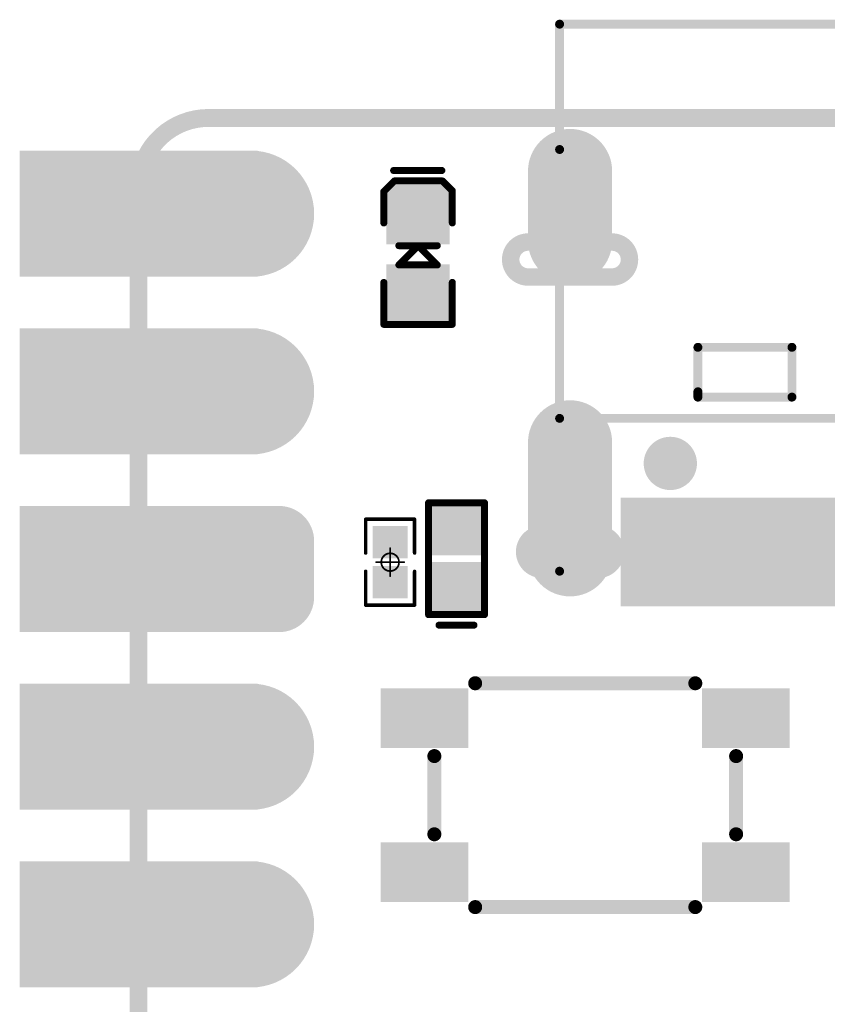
# Model space of a CAD drawing. Header units: millimetres. Extents: x 126.2 to 150.6, y 45.7 to 98.3.
# Tile 6 of 8: x 126.2 to 137.8, y 84.2 to 98.3. Entities that reach past the tile are written whole.
import ezdxf

# ---------------------------------------------------------------- set-up
doc = ezdxf.new("R2010")
doc.units = ezdxf.units.MM
for name, color, linetype in [('BottomLayer', 5, 'Continuous'), ('BottomSolder', 6, 'Continuous'), ('KeepOutLayer', 6, 'Continuous'), ('Mechanical1', 6, 'Continuous'), ('Mechanical15', 56, 'Continuous'), ('MidLayer1', 16, 'Continuous'), ('MidLayer2', 76, 'Continuous'), ('MidLayer3', 90, 'Continuous'), ('MidLayer4', 156, 'Continuous'), ('MultiLayer', 9, 'Continuous'), ('PadHoleLayer', 156, 'Continuous'), ('TopLayer', 1, 'Continuous'), ('TopOverlay', 2, 'Continuous'), ('TopPaste', 8, 'Continuous'), ('TopSolder', 216, 'Continuous')]:
    doc.layers.add(name, color=color, linetype=linetype)

# ---------------------------------------------------------------- blocks, each defined once
blk = doc.blocks.new('P_________1')
at = {"layer": 'BottomLayer'}
for points, const_width in [([(-9.29, 24.13, 1), (-8.49, 24.13, 1)], 0.8), ([(-9.29, 21.59, 1), (-8.49, 21.59, 1)], 0.8), ([(-9.49, 19.45, 1), (-9.09, 19.45, 1)], 0.4), ([(-8.69, 19.45, 1), (-8.29, 19.45, 1)], 0.4), ([(-9.49, 18.65, 1), (-9.09, 18.65, 1)], 0.4), ([(-8.69, 18.65, 1), (-8.29, 18.65, 1)], 0.4), ([(-9.29, 16.51, 1), (-8.49, 16.51, 1)], 0.8), ([(-9.29, 13.97, 1), (-8.49, 13.97, 1)], 0.8)]:
    blk.add_lwpolyline(points, format="xyb", close=True, dxfattribs=dict(at, const_width=const_width))
for points in [[(-12.1, 23.33), (-8.9, 23.33), (-12.1, 24.93), (-8.9, 24.93)], [(-12.1, 20.79), (-8.9, 20.79), (-12.1, 22.39), (-8.9, 22.39)], [(-12.1, 18.25), (-8.9, 18.25), (-12.1, 19.85), (-8.9, 19.85)], [(-9.29, 19.85), (-9.29, 18.25), (-8.49, 19.85), (-8.49, 18.25)], [(-9.69, 19.45), (-9.69, 18.65), (-8.09, 19.45), (-8.09, 18.65)], [(-12.1, 15.71), (-8.9, 15.71), (-12.1, 17.31), (-8.9, 17.31)], [(-12.1, 13.17), (-8.9, 13.17), (-12.1, 14.77), (-8.9, 14.77)]]:
    blk.add_solid(points, dxfattribs=at)
at = {"layer": 'BottomSolder'}
for points, const_width in [([(-9.341, 24.13, 1), (-8.439, 24.13, 1)], 0.902), ([(-9.341, 21.59, 1), (-8.439, 21.59, 1)], 0.902), ([(-9.541, 19.45, 1), (-9.039, 19.45, 1)], 0.502), ([(-8.741, 19.45, 1), (-8.239, 19.45, 1)], 0.502), ([(-9.541, 18.65, 1), (-9.039, 18.65, 1)], 0.502), ([(-8.741, 18.65, 1), (-8.239, 18.65, 1)], 0.502), ([(-9.341, 16.51, 1), (-8.439, 16.51, 1)], 0.902), ([(-9.341, 13.97, 1), (-8.439, 13.97, 1)], 0.902)]:
    blk.add_lwpolyline(points, format="xyb", close=True, dxfattribs=dict(at, const_width=const_width))
for points in [[(-12.202, 23.228), (-8.798, 23.228), (-12.202, 25.032), (-8.798, 25.032)], [(-12.202, 20.688), (-8.798, 20.688), (-12.202, 22.492), (-8.798, 22.492)], [(-12.202, 18.148), (-8.798, 18.148), (-12.202, 19.952), (-8.798, 19.952)], [(-9.29, 19.952), (-9.29, 18.148), (-8.49, 19.952), (-8.49, 18.148)], [(-9.792, 19.45), (-9.792, 18.65), (-7.988, 19.45), (-7.988, 18.65)], [(-12.202, 15.608), (-8.798, 15.608), (-12.202, 17.412), (-8.798, 17.412)], [(-12.202, 13.068), (-8.798, 13.068), (-12.202, 14.872), (-8.798, 14.872)]]:
    blk.add_solid(points, dxfattribs=at)
at = {"layer": 'Mechanical1', "const_width": 0.254}
blk.add_lwpolyline([(-10.5, 24.5, -0.414214), (-9.5, 25.5)], format="xyb", dxfattribs=at)
for points in [[(-9.5, 25.5), (9.5, 25.5)], [(-10.5, -24.39), (-10.5, 24.5)]]:
    blk.add_lwpolyline(points, dxfattribs=at)
at = {"layer": 'Mechanical1', "const_width": 0.127}
for points in [[(-9.563, 25.5, 1), (-9.436, 25.5, 1)], [(-9.563, 25.5, 1), (-9.436, 25.5, 1)], [(-10.563, 24.5, 1), (-10.436, 24.5, 1)], [(-10.563, 24.5, 1), (-10.436, 24.5, 1)]]:
    blk.add_lwpolyline(points, format="xyb", close=True, dxfattribs=at)
at = {"layer": 'MidLayer1'}
for points, const_width in [([(-9.29, 24.13, 1), (-8.49, 24.13, 1)], 0.8), ([(-9.29, 21.59, 1), (-8.49, 21.59, 1)], 0.8), ([(-9.49, 19.45, 1), (-9.09, 19.45, 1)], 0.4), ([(-8.69, 19.45, 1), (-8.29, 19.45, 1)], 0.4), ([(-9.49, 18.65, 1), (-9.09, 18.65, 1)], 0.4), ([(-8.69, 18.65, 1), (-8.29, 18.65, 1)], 0.4), ([(-9.29, 16.51, 1), (-8.49, 16.51, 1)], 0.8), ([(-9.29, 13.97, 1), (-8.49, 13.97, 1)], 0.8)]:
    blk.add_lwpolyline(points, format="xyb", close=True, dxfattribs=dict(at, const_width=const_width))
for points in [[(-12.1, 23.33), (-8.9, 23.33), (-12.1, 24.93), (-8.9, 24.93)], [(-12.1, 20.79), (-8.9, 20.79), (-12.1, 22.39), (-8.9, 22.39)], [(-12.1, 18.25), (-8.9, 18.25), (-12.1, 19.85), (-8.9, 19.85)], [(-9.29, 19.85), (-9.29, 18.25), (-8.49, 19.85), (-8.49, 18.25)], [(-9.69, 19.45), (-9.69, 18.65), (-8.09, 19.45), (-8.09, 18.65)], [(-12.1, 15.71), (-8.9, 15.71), (-12.1, 17.31), (-8.9, 17.31)], [(-12.1, 13.17), (-8.9, 13.17), (-12.1, 14.77), (-8.9, 14.77)]]:
    blk.add_solid(points, dxfattribs=at)
at = {"layer": 'MidLayer2'}
for points, const_width in [([(-9.29, 24.13, 1), (-8.49, 24.13, 1)], 0.8), ([(-9.29, 21.59, 1), (-8.49, 21.59, 1)], 0.8), ([(-9.49, 19.45, 1), (-9.09, 19.45, 1)], 0.4), ([(-8.69, 19.45, 1), (-8.29, 19.45, 1)], 0.4), ([(-9.49, 18.65, 1), (-9.09, 18.65, 1)], 0.4), ([(-8.69, 18.65, 1), (-8.29, 18.65, 1)], 0.4), ([(-9.29, 16.51, 1), (-8.49, 16.51, 1)], 0.8), ([(-9.29, 13.97, 1), (-8.49, 13.97, 1)], 0.8)]:
    blk.add_lwpolyline(points, format="xyb", close=True, dxfattribs=dict(at, const_width=const_width))
for points in [[(-12.1, 23.33), (-8.9, 23.33), (-12.1, 24.93), (-8.9, 24.93)], [(-12.1, 20.79), (-8.9, 20.79), (-12.1, 22.39), (-8.9, 22.39)], [(-12.1, 18.25), (-8.9, 18.25), (-12.1, 19.85), (-8.9, 19.85)], [(-9.29, 19.85), (-9.29, 18.25), (-8.49, 19.85), (-8.49, 18.25)], [(-9.69, 19.45), (-9.69, 18.65), (-8.09, 19.45), (-8.09, 18.65)], [(-12.1, 15.71), (-8.9, 15.71), (-12.1, 17.31), (-8.9, 17.31)], [(-12.1, 13.17), (-8.9, 13.17), (-12.1, 14.77), (-8.9, 14.77)]]:
    blk.add_solid(points, dxfattribs=at)
at = {"layer": 'MidLayer3'}
for points, const_width in [([(-9.29, 24.13, 1), (-8.49, 24.13, 1)], 0.8), ([(-9.29, 21.59, 1), (-8.49, 21.59, 1)], 0.8), ([(-9.49, 19.45, 1), (-9.09, 19.45, 1)], 0.4), ([(-8.69, 19.45, 1), (-8.29, 19.45, 1)], 0.4), ([(-9.49, 18.65, 1), (-9.09, 18.65, 1)], 0.4), ([(-8.69, 18.65, 1), (-8.29, 18.65, 1)], 0.4), ([(-9.29, 16.51, 1), (-8.49, 16.51, 1)], 0.8), ([(-9.29, 13.97, 1), (-8.49, 13.97, 1)], 0.8)]:
    blk.add_lwpolyline(points, format="xyb", close=True, dxfattribs=dict(at, const_width=const_width))
for points in [[(-12.1, 23.33), (-8.9, 23.33), (-12.1, 24.93), (-8.9, 24.93)], [(-12.1, 20.79), (-8.9, 20.79), (-12.1, 22.39), (-8.9, 22.39)], [(-12.1, 18.25), (-8.9, 18.25), (-12.1, 19.85), (-8.9, 19.85)], [(-9.29, 19.85), (-9.29, 18.25), (-8.49, 19.85), (-8.49, 18.25)], [(-9.69, 19.45), (-9.69, 18.65), (-8.09, 19.45), (-8.09, 18.65)], [(-12.1, 15.71), (-8.9, 15.71), (-12.1, 17.31), (-8.9, 17.31)], [(-12.1, 13.17), (-8.9, 13.17), (-12.1, 14.77), (-8.9, 14.77)]]:
    blk.add_solid(points, dxfattribs=at)
at = {"layer": 'MidLayer4'}
for points, const_width in [([(-9.29, 24.13, 1), (-8.49, 24.13, 1)], 0.8), ([(-9.29, 21.59, 1), (-8.49, 21.59, 1)], 0.8), ([(-9.49, 19.45, 1), (-9.09, 19.45, 1)], 0.4), ([(-8.69, 19.45, 1), (-8.29, 19.45, 1)], 0.4), ([(-9.49, 18.65, 1), (-9.09, 18.65, 1)], 0.4), ([(-8.69, 18.65, 1), (-8.29, 18.65, 1)], 0.4), ([(-9.29, 16.51, 1), (-8.49, 16.51, 1)], 0.8), ([(-9.29, 13.97, 1), (-8.49, 13.97, 1)], 0.8)]:
    blk.add_lwpolyline(points, format="xyb", close=True, dxfattribs=dict(at, const_width=const_width))
for points in [[(-12.1, 23.33), (-8.9, 23.33), (-12.1, 24.93), (-8.9, 24.93)], [(-12.1, 20.79), (-8.9, 20.79), (-12.1, 22.39), (-8.9, 22.39)], [(-12.1, 18.25), (-8.9, 18.25), (-12.1, 19.85), (-8.9, 19.85)], [(-9.29, 19.85), (-9.29, 18.25), (-8.49, 19.85), (-8.49, 18.25)], [(-9.69, 19.45), (-9.69, 18.65), (-8.09, 19.45), (-8.09, 18.65)], [(-12.1, 15.71), (-8.9, 15.71), (-12.1, 17.31), (-8.9, 17.31)], [(-12.1, 13.17), (-8.9, 13.17), (-12.1, 14.77), (-8.9, 14.77)]]:
    blk.add_solid(points, dxfattribs=at)
at = {"layer": 'MultiLayer'}
for points, const_width in [([(-9.29, 24.13, 1), (-8.49, 24.13, 1)], 0.8), ([(-9.29, 21.59, 1), (-8.49, 21.59, 1)], 0.8), ([(-9.49, 19.45, 1), (-9.09, 19.45, 1)], 0.4), ([(-8.69, 19.45, 1), (-8.29, 19.45, 1)], 0.4), ([(-9.49, 18.65, 1), (-9.09, 18.65, 1)], 0.4), ([(-8.69, 18.65, 1), (-8.29, 18.65, 1)], 0.4), ([(-9.29, 16.51, 1), (-8.49, 16.51, 1)], 0.8), ([(-9.29, 13.97, 1), (-8.49, 13.97, 1)], 0.8)]:
    blk.add_lwpolyline(points, format="xyb", close=True, dxfattribs=dict(at, const_width=const_width))
for points in [[(-12.1, 23.33), (-8.9, 23.33), (-12.1, 24.93), (-8.9, 24.93)], [(-12.1, 20.79), (-8.9, 20.79), (-12.1, 22.39), (-8.9, 22.39)], [(-12.1, 18.25), (-8.9, 18.25), (-12.1, 19.85), (-8.9, 19.85)], [(-9.29, 19.85), (-9.29, 18.25), (-8.49, 19.85), (-8.49, 18.25)], [(-9.69, 19.45), (-9.69, 18.65), (-8.09, 19.45), (-8.09, 18.65)], [(-12.1, 15.71), (-8.9, 15.71), (-12.1, 17.31), (-8.9, 17.31)], [(-12.1, 13.17), (-8.9, 13.17), (-12.1, 14.77), (-8.9, 14.77)]]:
    blk.add_solid(points, dxfattribs=at)
at = {"layer": 'PadHoleLayer', "const_width": 0.5}
for points in [[(-10.75, 24.13, 1), (-10.25, 24.13, 1)], [(-9.14, 24.13, 1), (-8.64, 24.13, 1)], [(-10.75, 21.59, 1), (-10.25, 21.59, 1)], [(-9.14, 21.59, 1), (-8.64, 21.59, 1)], [(-10.75, 19.05, 1), (-10.25, 19.05, 1)], [(-9.14, 19.05, 1), (-8.64, 19.05, 1)], [(-10.75, 16.51, 1), (-10.25, 16.51, 1)], [(-9.14, 16.51, 1), (-8.64, 16.51, 1)], [(-10.75, 13.97, 1), (-10.25, 13.97, 1)], [(-9.14, 13.97, 1), (-8.64, 13.97, 1)]]:
    blk.add_lwpolyline(points, format="xyb", close=True, dxfattribs=at)
at = {"layer": 'TopLayer'}
for points, const_width in [([(-9.29, 24.13, 1), (-8.49, 24.13, 1)], 0.8), ([(-9.29, 21.59, 1), (-8.49, 21.59, 1)], 0.8), ([(-9.49, 19.45, 1), (-9.09, 19.45, 1)], 0.4), ([(-8.69, 19.45, 1), (-8.29, 19.45, 1)], 0.4), ([(-9.49, 18.65, 1), (-9.09, 18.65, 1)], 0.4), ([(-8.69, 18.65, 1), (-8.29, 18.65, 1)], 0.4), ([(-9.29, 16.51, 1), (-8.49, 16.51, 1)], 0.8), ([(-9.29, 13.97, 1), (-8.49, 13.97, 1)], 0.8)]:
    blk.add_lwpolyline(points, format="xyb", close=True, dxfattribs=dict(at, const_width=const_width))
for points in [[(-12.1, 23.33), (-8.9, 23.33), (-12.1, 24.93), (-8.9, 24.93)], [(-12.1, 20.79), (-8.9, 20.79), (-12.1, 22.39), (-8.9, 22.39)], [(-12.1, 18.25), (-8.9, 18.25), (-12.1, 19.85), (-8.9, 19.85)], [(-9.29, 19.85), (-9.29, 18.25), (-8.49, 19.85), (-8.49, 18.25)], [(-9.69, 19.45), (-9.69, 18.65), (-8.09, 19.45), (-8.09, 18.65)], [(-12.1, 15.71), (-8.9, 15.71), (-12.1, 17.31), (-8.9, 17.31)], [(-12.1, 13.17), (-8.9, 13.17), (-12.1, 14.77), (-8.9, 14.77)]]:
    blk.add_solid(points, dxfattribs=at)
at = {"layer": 'TopSolder'}
for points, const_width in [([(-9.341, 24.13, 1), (-8.439, 24.13, 1)], 0.902), ([(-9.341, 21.59, 1), (-8.439, 21.59, 1)], 0.902), ([(-9.541, 19.45, 1), (-9.039, 19.45, 1)], 0.502), ([(-8.741, 19.45, 1), (-8.239, 19.45, 1)], 0.502), ([(-9.541, 18.65, 1), (-9.039, 18.65, 1)], 0.502), ([(-8.741, 18.65, 1), (-8.239, 18.65, 1)], 0.502), ([(-9.341, 16.51, 1), (-8.439, 16.51, 1)], 0.902), ([(-9.341, 13.97, 1), (-8.439, 13.97, 1)], 0.902)]:
    blk.add_lwpolyline(points, format="xyb", close=True, dxfattribs=dict(at, const_width=const_width))
for points in [[(-12.202, 23.228), (-8.798, 23.228), (-12.202, 25.032), (-8.798, 25.032)], [(-12.202, 20.688), (-8.798, 20.688), (-12.202, 22.492), (-8.798, 22.492)], [(-12.202, 18.148), (-8.798, 18.148), (-12.202, 19.952), (-8.798, 19.952)], [(-9.29, 19.952), (-9.29, 18.148), (-8.49, 19.952), (-8.49, 18.148)], [(-9.792, 19.45), (-9.792, 18.65), (-7.988, 19.45), (-7.988, 18.65)], [(-12.202, 15.608), (-8.798, 15.608), (-12.202, 17.412), (-8.798, 17.412)], [(-12.202, 13.068), (-8.798, 13.068), (-12.202, 14.872), (-8.798, 14.872)]]:
    blk.add_solid(points, dxfattribs=at)
blk = doc.blocks.new('ESD0402_10')
at = {"layer": 'TopLayer'}
for points in [[(-0.7, 0.3), (-0.7, -0.3), (-0.15, 0.3), (-0.15, -0.3)], [(0.15, 0.3), (0.15, -0.3), (0.7, 0.3), (0.7, -0.3)]]:
    blk.add_solid(points, dxfattribs=at)
at = {"layer": 'TopOverlay', "const_width": 0.1}
for points in [[(-0.8, 0.4), (-0.8, -0.4)], [(-0.8, 0.4), (0.8, 0.4)], [(0.8, 0.4), (0.8, -0.4)], [(0.95, 0.25), (0.95, -0.25)], [(-0.8, -0.4), (0.8, -0.4)]]:
    blk.add_lwpolyline(points, dxfattribs=at)
at = {"layer": 'TopOverlay', "const_width": 0.05}
for points in [[(-0.825, 0.4, 1), (-0.775, 0.4, 1)], [(-0.825, 0.4, 1), (-0.775, 0.4, 1)], [(0.775, 0.4, 1), (0.825, 0.4, 1)], [(0.775, 0.4, 1), (0.825, 0.4, 1)], [(0.925, 0.25, 1), (0.975, 0.25, 1)], [(0.925, -0.25, 1), (0.975, -0.25, 1)], [(-0.825, -0.4, 1), (-0.775, -0.4, 1)], [(-0.825, -0.4, 1), (-0.775, -0.4, 1)], [(0.775, -0.4, 1), (0.825, -0.4, 1)], [(0.775, -0.4, 1), (0.825, -0.4, 1)]]:
    blk.add_lwpolyline(points, format="xyb", close=True, dxfattribs=at)
at = {"layer": 'TopPaste'}
for points in [[(-0.7, 0.3), (-0.7, -0.3), (-0.15, 0.3), (-0.15, -0.3)], [(0.15, 0.3), (0.15, -0.3), (0.7, 0.3), (0.7, -0.3)]]:
    blk.add_solid(points, dxfattribs=at)
at = {"layer": 'TopSolder'}
for points in [[(-0.802, 0.402), (-0.802, -0.402), (-0.048, 0.402), (-0.048, -0.402)], [(0.048, 0.402), (0.048, -0.402), (0.802, 0.402), (0.802, -0.402)]]:
    blk.add_solid(points, dxfattribs=at)
blk = doc.blocks.new('0402_LED_12')
at = {"layer": 'TopLayer'}
for points in [[(-0.245, 0.35), (-0.895, 0.35), (-0.245, -0.35), (-0.895, -0.35)], [(0.895, 0.35), (0.245, 0.35), (0.895, -0.35), (0.245, -0.35)]]:
    blk.add_solid(points, dxfattribs=at)
at = {"layer": 'TopOverlay', "const_width": 0.1}
for points in [[(-1.05, 0.35), (-0.91, 0.49)], [(-0.9, 0.49), (-0.91, 0.49)], [(-0.45, 0.49), (-0.9, 0.49)], [(1, 0.49), (0.4, 0.49)], [(1, -0.49), (1, 0.49)], [(-1.2, -0.35), (-1.2, 0.34)], [(-1.05, -0.34), (-1.05, 0.35)], [(-0.125, 0), (0.15, 0.275)], [(-0.125, -0.275), (-0.125, 0.275)], [(0.15, -0.275), (0.15, 0.275)], [(0.15, -0.275), (-0.125, 0)], [(-0.9, -0.49), (-1.05, -0.34)], [(-0.45, -0.49), (-0.9, -0.49)], [(-0.45, -0.49), (-0.9, -0.49)], [(1, -0.49), (0.4, -0.49)]]:
    blk.add_lwpolyline(points, dxfattribs=at)
at = {"layer": 'TopOverlay', "const_width": 0.05}
for points in [[(-0.935, 0.49, 1), (-0.885, 0.49, 1)], [(-0.935, 0.49, 1), (-0.885, 0.49, 1)], [(-0.925, 0.49, 1), (-0.875, 0.49, 1)], [(-0.925, 0.49, 1), (-0.875, 0.49, 1)], [(-0.475, 0.49, 1), (-0.425, 0.49, 1)], [(0.375, 0.49, 1), (0.425, 0.49, 1)], [(0.975, 0.49, 1), (1.025, 0.49, 1)], [(0.975, 0.49, 1), (1.025, 0.49, 1)], [(-1.225, 0.34, 1), (-1.175, 0.34, 1)], [(-1.075, 0.35, 1), (-1.025, 0.35, 1)], [(-1.075, 0.35, 1), (-1.025, 0.35, 1)], [(-0.15, 0.275, 1), (-0.1, 0.275, 1)], [(0.125, 0.275, 1), (0.175, 0.275, 1)], [(0.125, 0.275, 1), (0.175, 0.275, 1)], [(-0.15, 0, 1), (-0.1, 0, 1)], [(-0.15, 0, 1), (-0.1, 0, 1)], [(-0.15, -0.275, 1), (-0.1, -0.275, 1)], [(0.125, -0.275, 1), (0.175, -0.275, 1)], [(0.125, -0.275, 1), (0.175, -0.275, 1)], [(-1.225, -0.35, 1), (-1.175, -0.35, 1)], [(-1.075, -0.34, 1), (-1.025, -0.34, 1)], [(-1.075, -0.34, 1), (-1.025, -0.34, 1)], [(-0.925, -0.49, 1), (-0.875, -0.49, 1)], [(-0.925, -0.49, 1), (-0.875, -0.49, 1)], [(-0.925, -0.49, 1), (-0.875, -0.49, 1)], [(-0.475, -0.49, 1), (-0.425, -0.49, 1)], [(-0.475, -0.49, 1), (-0.425, -0.49, 1)], [(0.375, -0.49, 1), (0.425, -0.49, 1)], [(0.975, -0.49, 1), (1.025, -0.49, 1)], [(0.975, -0.49, 1), (1.025, -0.49, 1)]]:
    blk.add_lwpolyline(points, format="xyb", close=True, dxfattribs=at)
at = {"layer": 'TopPaste'}
for points in [[(-0.245, 0.35), (-0.895, 0.35), (-0.245, -0.35), (-0.895, -0.35)], [(0.895, 0.35), (0.245, 0.35), (0.895, -0.35), (0.245, -0.35)]]:
    blk.add_solid(points, dxfattribs=at)
at = {"layer": 'TopSolder'}
for points in [[(-0.143, 0.452), (-0.997, 0.452), (-0.143, -0.452), (-0.997, -0.452)], [(0.997, 0.452), (0.143, 0.452), (0.997, -0.452), (0.143, -0.452)]]:
    blk.add_solid(points, dxfattribs=at)
blk = doc.blocks.new('R0201_15')
at = {"layer": 'Mechanical15', "const_width": 0.0254}
for points in [[(0, -0.2), (0, 0.2)], [(0.2, 0), (-0.2, 0)]]:
    blk.add_lwpolyline(points, dxfattribs=at)
at = {"layer": 'Mechanical15'}
for points, const_width in [([(-0.006, 0.2, 1), (0.006, 0.2, 1)], 0.0127), ([(-0.206, 0, 1), (-0.194, 0, 1)], 0.0127), ([(0.127, 0, 1), (-0.127, 0, 1)], 0.0254), ([(-0.133, 0, 1), (-0.121, 0, 1)], 0.0127), ([(0.121, 0, 1), (0.133, 0, 1)], 0.0127), ([(0.194, 0, 1), (0.206, 0, 1)], 0.0127), ([(-0.006, -0.2, 1), (0.006, -0.2, 1)], 0.0127)]:
    blk.add_lwpolyline(points, format="xyb", close=True, dxfattribs=dict(at, const_width=const_width))
at = {"layer": 'TopLayer'}
for points in [[(-0.465, -0.2), (-0.105, -0.2), (-0.465, 0.2), (-0.105, 0.2)], [(0.105, -0.2), (0.465, -0.2), (0.105, 0.2), (0.465, 0.2)]]:
    blk.add_solid(points, dxfattribs=at)
at = {"layer": 'TopOverlay', "const_width": 0.05}
for points in [[(-0.615, -0.35), (-0.615, 0.35)], [(-0.13, 0.35), (-0.615, 0.35)], [(0.615, 0.35), (0.13, 0.35)], [(0.615, -0.35), (0.615, 0.35)], [(-0.13, -0.35), (-0.615, -0.35)], [(0.615, -0.35), (0.13, -0.35)]]:
    blk.add_lwpolyline(points, dxfattribs=at)
at = {"layer": 'TopOverlay', "const_width": 0.025}
for points in [[(-0.627, 0.35, 1), (-0.603, 0.35, 1)], [(-0.627, 0.35, 1), (-0.603, 0.35, 1)], [(-0.142, 0.35, 1), (-0.118, 0.35, 1)], [(0.118, 0.35, 1), (0.142, 0.35, 1)], [(0.603, 0.35, 1), (0.627, 0.35, 1)], [(0.603, 0.35, 1), (0.627, 0.35, 1)], [(-0.627, -0.35, 1), (-0.603, -0.35, 1)], [(-0.627, -0.35, 1), (-0.603, -0.35, 1)], [(-0.142, -0.35, 1), (-0.118, -0.35, 1)], [(0.118, -0.35, 1), (0.142, -0.35, 1)], [(0.603, -0.35, 1), (0.627, -0.35, 1)], [(0.603, -0.35, 1), (0.627, -0.35, 1)]]:
    blk.add_lwpolyline(points, format="xyb", close=True, dxfattribs=at)
at = {"layer": 'TopPaste'}
for points in [[(-0.465, -0.2), (-0.105, -0.2), (-0.465, 0.2), (-0.105, 0.2)], [(0.105, -0.2), (0.465, -0.2), (0.105, 0.2), (0.465, 0.2)]]:
    blk.add_solid(points, dxfattribs=at)
at = {"layer": 'TopSolder'}
for points in [[(-0.516, -0.251), (-0.054, -0.251), (-0.516, 0.251), (-0.054, 0.251)], [(0.054, -0.251), (0.516, -0.251), (0.054, 0.251), (0.516, 0.251)]]:
    blk.add_solid(points, dxfattribs=at)
blk = doc.blocks.new('USB_TYPE_C_16PIN_A_18')
at = {"layer": 'BottomLayer', "const_width": 1}
for points in [[(-4.325, 2.507), (-4.325, 0.907)], [(4.325, 2.507), (4.325, 0.907)], [(-4.325, -1.972), (-4.325, -2.972)], [(4.325, -1.972), (4.325, -2.972)]]:
    blk.add_lwpolyline(points, dxfattribs=at)
at = {"layer": 'BottomLayer', "const_width": 0.5}
for points in [[(-4.575, 2.507, 1), (-4.075, 2.507, 1)], [(4.075, 2.507, 1), (4.575, 2.507, 1)], [(-4.575, 0.907, 1), (-4.075, 0.907, 1)], [(4.075, 0.907, 1), (4.575, 0.907, 1)], [(-4.575, -1.972, 1), (-4.075, -1.972, 1)], [(4.075, -1.972, 1), (4.575, -1.972, 1)], [(-4.575, -2.972, 1), (-4.075, -2.972, 1)], [(4.075, -2.972, 1), (4.575, -2.972, 1)]]:
    blk.add_lwpolyline(points, format="xyb", close=True, dxfattribs=at)
at = {"layer": 'BottomSolder', "const_width": 1.203}
for points in [[(-4.325, 2.507), (-4.325, 0.907)], [(4.325, 2.507), (4.325, 0.907)], [(-4.325, -1.972), (-4.325, -2.972)], [(4.325, -1.972), (4.325, -2.972)]]:
    blk.add_lwpolyline(points, dxfattribs=at)
at = {"layer": 'BottomSolder'}
for points, const_width in [([(-4.626, 2.507, 1), (-4.024, 2.507, 1)], 0.602), ([(4.024, 2.507, 1), (4.626, 2.507, 1)], 0.602), ([(-4.626, 0.907, 1), (-4.024, 0.907, 1)], 0.602), ([(4.024, 0.907, 1), (4.626, 0.907, 1)], 0.602), ([(-2.941, 1.208, 1), (-2.839, 1.208, 1)], 0.102), ([(2.839, 1.208, 1), (2.941, 1.208, 1)], 0.102), ([(-4.626, -1.972, 1), (-4.024, -1.972, 1)], 0.602), ([(4.024, -1.972, 1), (4.626, -1.972, 1)], 0.602), ([(-4.626, -2.972, 1), (-4.024, -2.972, 1)], 0.602), ([(4.024, -2.972, 1), (4.626, -2.972, 1)], 0.602)]:
    blk.add_lwpolyline(points, format="xyb", close=True, dxfattribs=dict(at, const_width=const_width))
at = {"layer": 'MidLayer1', "const_width": 1}
for points in [[(-4.325, 2.507), (-4.325, 0.907)], [(4.325, 2.507), (4.325, 0.907)], [(-4.325, -1.972), (-4.325, -2.972)], [(4.325, -1.972), (4.325, -2.972)]]:
    blk.add_lwpolyline(points, dxfattribs=at)
at = {"layer": 'MidLayer1', "const_width": 0.5}
for points in [[(-4.575, 2.507, 1), (-4.075, 2.507, 1)], [(4.075, 2.507, 1), (4.575, 2.507, 1)], [(-4.575, 0.907, 1), (-4.075, 0.907, 1)], [(4.075, 0.907, 1), (4.575, 0.907, 1)], [(-4.575, -1.972, 1), (-4.075, -1.972, 1)], [(4.075, -1.972, 1), (4.575, -1.972, 1)], [(-4.575, -2.972, 1), (-4.075, -2.972, 1)], [(4.075, -2.972, 1), (4.575, -2.972, 1)]]:
    blk.add_lwpolyline(points, format="xyb", close=True, dxfattribs=at)
at = {"layer": 'MidLayer2', "const_width": 1}
for points in [[(-4.325, 2.507), (-4.325, 0.907)], [(4.325, 2.507), (4.325, 0.907)], [(-4.325, -1.972), (-4.325, -2.972)], [(4.325, -1.972), (4.325, -2.972)]]:
    blk.add_lwpolyline(points, dxfattribs=at)
at = {"layer": 'MidLayer2', "const_width": 0.5}
for points in [[(-4.575, 2.507, 1), (-4.075, 2.507, 1)], [(4.075, 2.507, 1), (4.575, 2.507, 1)], [(-4.575, 0.907, 1), (-4.075, 0.907, 1)], [(4.075, 0.907, 1), (4.575, 0.907, 1)], [(-4.575, -1.972, 1), (-4.075, -1.972, 1)], [(4.075, -1.972, 1), (4.575, -1.972, 1)], [(-4.575, -2.972, 1), (-4.075, -2.972, 1)], [(4.075, -2.972, 1), (4.575, -2.972, 1)]]:
    blk.add_lwpolyline(points, format="xyb", close=True, dxfattribs=at)
at = {"layer": 'MidLayer3', "const_width": 1}
for points in [[(-4.325, 2.507), (-4.325, 0.907)], [(4.325, 2.507), (4.325, 0.907)], [(-4.325, -1.972), (-4.325, -2.972)], [(4.325, -1.972), (4.325, -2.972)]]:
    blk.add_lwpolyline(points, dxfattribs=at)
at = {"layer": 'MidLayer3', "const_width": 0.5}
for points in [[(-4.575, 2.507, 1), (-4.075, 2.507, 1)], [(4.075, 2.507, 1), (4.575, 2.507, 1)], [(-4.575, 0.907, 1), (-4.075, 0.907, 1)], [(4.075, 0.907, 1), (4.575, 0.907, 1)], [(-4.575, -1.972, 1), (-4.075, -1.972, 1)], [(4.075, -1.972, 1), (4.575, -1.972, 1)], [(-4.575, -2.972, 1), (-4.075, -2.972, 1)], [(4.075, -2.972, 1), (4.575, -2.972, 1)]]:
    blk.add_lwpolyline(points, format="xyb", close=True, dxfattribs=at)
at = {"layer": 'MidLayer4', "const_width": 1}
for points in [[(-4.325, 2.507), (-4.325, 0.907)], [(4.325, 2.507), (4.325, 0.907)], [(-4.325, -1.972), (-4.325, -2.972)], [(4.325, -1.972), (4.325, -2.972)]]:
    blk.add_lwpolyline(points, dxfattribs=at)
at = {"layer": 'MidLayer4', "const_width": 0.5}
for points in [[(-4.575, 2.507, 1), (-4.075, 2.507, 1)], [(4.075, 2.507, 1), (4.575, 2.507, 1)], [(-4.575, 0.907, 1), (-4.075, 0.907, 1)], [(4.075, 0.907, 1), (4.575, 0.907, 1)], [(-4.575, -1.972, 1), (-4.075, -1.972, 1)], [(4.075, -1.972, 1), (4.575, -1.972, 1)], [(-4.575, -2.972, 1), (-4.075, -2.972, 1)], [(4.075, -2.972, 1), (4.575, -2.972, 1)]]:
    blk.add_lwpolyline(points, format="xyb", close=True, dxfattribs=at)
at = {"layer": 'MultiLayer', "const_width": 1}
for points in [[(-4.325, 2.507), (-4.325, 0.907)], [(4.325, 2.507), (4.325, 0.907)], [(-4.325, -1.972), (-4.325, -2.972)], [(4.325, -1.972), (4.325, -2.972)]]:
    blk.add_lwpolyline(points, dxfattribs=at)
at = {"layer": 'MultiLayer', "const_width": 0.5}
for points in [[(-4.575, 2.507, 1), (-4.075, 2.507, 1)], [(4.075, 2.507, 1), (4.575, 2.507, 1)], [(-4.575, 0.907, 1), (-4.075, 0.907, 1)], [(4.075, 0.907, 1), (4.575, 0.907, 1)], [(-4.575, -1.972, 1), (-4.075, -1.972, 1)], [(4.075, -1.972, 1), (4.575, -1.972, 1)], [(-4.575, -2.972, 1), (-4.075, -2.972, 1)], [(4.075, -2.972, 1), (4.575, -2.972, 1)]]:
    blk.add_lwpolyline(points, format="xyb", close=True, dxfattribs=at)
at = {"layer": 'PadHoleLayer'}
for points, const_width in [([(-3.925, 2.722, -1), (-3.925, 2.222), (-4.725, 2.222, -1), (-4.725, 2.722)], 0.25), ([(4.725, 2.722, -1), (4.725, 2.222), (3.925, 2.222, -1), (3.925, 2.722)], 0.25), ([(-4.45, 1.707, 1), (-4.2, 1.707, 1)], 0.25), ([(4.2, 1.707, 1), (4.45, 1.707, 1)], 0.25), ([(-3.08, 1.208, 1), (-2.699, 1.208, 1)], 0.381), ([(2.7, 1.208, 1), (3.081, 1.208, 1)], 0.381), ([(-3.725, -1.457, -1), (-3.725, -1.957), (-4.925, -1.957, -1), (-4.925, -1.457)], 0.25), ([(4.925, -1.457, -1), (4.925, -1.957), (3.725, -1.957, -1), (3.725, -1.457)], 0.25), ([(-4.45, -2.472, 1), (-4.2, -2.472, 1)], 0.25), ([(4.2, -2.472, 1), (4.45, -2.472, 1)], 0.25)]:
    blk.add_lwpolyline(points, format="xyb", close=True, dxfattribs=dict(at, const_width=const_width))
at = {"layer": 'TopLayer', "const_width": 1}
for points in [[(-4.325, 2.507), (-4.325, 0.907)], [(4.325, 2.507), (4.325, 0.907)], [(-4.325, -1.972), (-4.325, -2.972)], [(4.325, -1.972), (4.325, -2.972)]]:
    blk.add_lwpolyline(points, dxfattribs=at)
at = {"layer": 'TopLayer', "const_width": 0.5}
for points in [[(-4.575, 2.507, 1), (-4.075, 2.507, 1)], [(4.075, 2.507, 1), (4.575, 2.507, 1)], [(-4.575, 0.907, 1), (-4.075, 0.907, 1)], [(4.075, 0.907, 1), (4.575, 0.907, 1)], [(-4.575, -1.972, 1), (-4.075, -1.972, 1)], [(4.075, -1.972, 1), (4.575, -1.972, 1)], [(-4.575, -2.972, 1), (-4.075, -2.972, 1)], [(4.075, -2.972, 1), (4.575, -2.972, 1)]]:
    blk.add_lwpolyline(points, format="xyb", close=True, dxfattribs=at)
at = {"layer": 'TopLayer'}
for points in [[(-2.9, 3.147), (-3.5, 3.147), (-2.9, 1.797), (-3.5, 1.797)], [(-2.1, 3.147), (-2.7, 3.147), (-2.1, 1.797), (-2.7, 1.797)], [(-1.9, 1.797), (-1.6, 1.797), (-1.9, 3.147), (-1.6, 3.147)], [(-1.4, 1.797), (-1.1, 1.797), (-1.4, 3.147), (-1.1, 3.147)], [(-0.9, 1.797), (-0.6, 1.797), (-0.9, 3.147), (-0.6, 3.147)], [(-0.1, 3.147), (-0.4, 3.147), (-0.1, 1.797), (-0.4, 1.797)], [(0.4, 3.147), (0.1, 3.147), (0.4, 1.797), (0.1, 1.797)], [(0.9, 3.147), (0.6, 3.147), (0.9, 1.797), (0.6, 1.797)], [(1.4, 3.147), (1.1, 3.147), (1.4, 1.797), (1.1, 1.797)], [(1.9, 3.147), (1.6, 3.147), (1.9, 1.797), (1.6, 1.797)], [(2.1, 1.797), (2.7, 1.797), (2.1, 3.147), (2.7, 3.147)], [(2.9, 1.797), (3.5, 1.797), (2.9, 3.147), (3.5, 3.147)]]:
    blk.add_solid(points, dxfattribs=at)
at = {"layer": 'TopOverlay', "const_width": 0.127}
for points in [[(-4.475, 2.749), (-4.475, -3.28)], [(4.475, 2.749), (4.475, -3.28)], [(4.475, 0.564), (-4.475, 0.564)], [(0, 0.56), (0, -5.072)], [(-1.15, 0.26), (-2.496, 0.26)], [(-2.496, 0.26), (-2.496, 0.183)], [(-2.496, 0.234), (-2.496, -0.452)], [(-1.15, 0.26), (-1.15, -0.452)], [(1.15, 0.26), (1.15, -0.452)], [(2.496, 0.26), (1.15, 0.26)], [(2.496, 0.26), (2.496, 0.183)], [(2.496, 0.234), (2.496, -0.452)], [(-1.15, -0.452), (-2.496, -0.452)], [(2.496, -0.452), (1.15, -0.452)], [(-4.475, -3.28), (-4.475, -5.072)], [(4.475, -3.28), (4.475, -5.072)], [(4.475, -5.072), (-4.475, -5.072)]]:
    blk.add_lwpolyline(points, dxfattribs=at)
at = {"layer": 'TopOverlay', "const_width": 0.0635}
for points in [[(-4.507, 2.749, 1), (-4.443, 2.749, 1)], [(4.443, 2.749, 1), (4.507, 2.749, 1)], [(-4.507, 0.564, 1), (-4.443, 0.564, 1)], [(-0.032, 0.56, 1), (0.032, 0.56, 1)], [(4.443, 0.564, 1), (4.507, 0.564, 1)], [(-2.528, 0.26, 1), (-2.464, 0.26, 1)], [(-2.528, 0.26, 1), (-2.464, 0.26, 1)], [(-2.528, 0.234, 1), (-2.464, 0.234, 1)], [(-1.182, 0.26, 1), (-1.118, 0.26, 1)], [(-1.182, 0.26, 1), (-1.118, 0.26, 1)], [(1.118, 0.26, 1), (1.182, 0.26, 1)], [(1.118, 0.26, 1), (1.182, 0.26, 1)], [(2.464, 0.26, 1), (2.528, 0.26, 1)], [(2.464, 0.26, 1), (2.528, 0.26, 1)], [(2.464, 0.234, 1), (2.528, 0.234, 1)], [(-2.528, 0.183, 1), (-2.464, 0.183, 1)], [(2.464, 0.183, 1), (2.528, 0.183, 1)], [(-2.528, -0.452, 1), (-2.464, -0.452, 1)], [(-2.528, -0.452, 1), (-2.464, -0.452, 1)], [(-1.182, -0.452, 1), (-1.118, -0.452, 1)], [(-1.182, -0.452, 1), (-1.118, -0.452, 1)], [(1.118, -0.452, 1), (1.182, -0.452, 1)], [(1.118, -0.452, 1), (1.182, -0.452, 1)], [(2.464, -0.452, 1), (2.528, -0.452, 1)], [(2.464, -0.452, 1), (2.528, -0.452, 1)], [(-4.507, -3.28, 1), (-4.443, -3.28, 1)], [(-4.507, -3.28, 1), (-4.443, -3.28, 1)], [(4.443, -3.28, 1), (4.507, -3.28, 1)], [(4.443, -3.28, 1), (4.507, -3.28, 1)], [(-4.507, -5.072, 1), (-4.443, -5.072, 1)], [(-4.507, -5.072, 1), (-4.443, -5.072, 1)], [(-0.032, -5.072, 1), (0.032, -5.072, 1)], [(4.443, -5.072, 1), (4.507, -5.072, 1)], [(4.443, -5.072, 1), (4.507, -5.072, 1)]]:
    blk.add_lwpolyline(points, format="xyb", close=True, dxfattribs=at)
at = {"layer": 'TopPaste'}
for points in [[(-2.9, 3.147), (-3.5, 3.147), (-2.9, 1.797), (-3.5, 1.797)], [(-2.1, 3.147), (-2.7, 3.147), (-2.1, 1.797), (-2.7, 1.797)], [(-1.9, 1.797), (-1.6, 1.797), (-1.9, 3.147), (-1.6, 3.147)], [(-1.4, 1.797), (-1.1, 1.797), (-1.4, 3.147), (-1.1, 3.147)], [(-0.9, 1.797), (-0.6, 1.797), (-0.9, 3.147), (-0.6, 3.147)], [(-0.1, 3.147), (-0.4, 3.147), (-0.1, 1.797), (-0.4, 1.797)], [(0.4, 3.147), (0.1, 3.147), (0.4, 1.797), (0.1, 1.797)], [(0.9, 3.147), (0.6, 3.147), (0.9, 1.797), (0.6, 1.797)], [(1.4, 3.147), (1.1, 3.147), (1.4, 1.797), (1.1, 1.797)], [(1.9, 3.147), (1.6, 3.147), (1.9, 1.797), (1.6, 1.797)], [(2.1, 1.797), (2.7, 1.797), (2.1, 3.147), (2.7, 3.147)], [(2.9, 1.797), (3.5, 1.797), (2.9, 3.147), (3.5, 3.147)]]:
    blk.add_solid(points, dxfattribs=at)
at = {"layer": 'TopSolder', "const_width": 1.203}
for points in [[(-4.325, 2.507), (-4.325, 0.907)], [(4.325, 2.507), (4.325, 0.907)], [(-4.325, -1.972), (-4.325, -2.972)], [(4.325, -1.972), (4.325, -2.972)]]:
    blk.add_lwpolyline(points, dxfattribs=at)
at = {"layer": 'TopSolder'}
for points, const_width in [([(-4.626, 2.507, 1), (-4.024, 2.507, 1)], 0.602), ([(4.024, 2.507, 1), (4.626, 2.507, 1)], 0.602), ([(-4.626, 0.907, 1), (-4.024, 0.907, 1)], 0.602), ([(4.024, 0.907, 1), (4.626, 0.907, 1)], 0.602), ([(-2.941, 1.208, 1), (-2.839, 1.208, 1)], 0.102), ([(2.839, 1.208, 1), (2.941, 1.208, 1)], 0.102), ([(-4.626, -1.972, 1), (-4.024, -1.972, 1)], 0.602), ([(4.024, -1.972, 1), (4.626, -1.972, 1)], 0.602), ([(-4.626, -2.972, 1), (-4.024, -2.972, 1)], 0.602), ([(4.024, -2.972, 1), (4.626, -2.972, 1)], 0.602)]:
    blk.add_lwpolyline(points, format="xyb", close=True, dxfattribs=dict(at, const_width=const_width))
for points in [[(-2.798, 3.249), (-3.602, 3.249), (-2.798, 1.696), (-3.602, 1.696)], [(-1.998, 3.249), (-2.802, 3.249), (-1.998, 1.696), (-2.802, 1.696)], [(-2.002, 1.696), (-1.498, 1.696), (-2.002, 3.249), (-1.498, 3.249)], [(-1.502, 1.696), (-0.998, 1.696), (-1.502, 3.249), (-0.998, 3.249)], [(-1.002, 1.696), (-0.498, 1.696), (-1.002, 3.249), (-0.498, 3.249)], [(0.002, 3.249), (-0.502, 3.249), (0.002, 1.696), (-0.502, 1.696)], [(0.502, 3.249), (-0.002, 3.249), (0.502, 1.696), (-0.002, 1.696)], [(1.002, 3.249), (0.498, 3.249), (1.002, 1.696), (0.498, 1.696)], [(1.502, 3.249), (0.998, 3.249), (1.502, 1.696), (0.998, 1.696)], [(2.002, 3.249), (1.498, 3.249), (2.002, 1.696), (1.498, 1.696)], [(1.998, 1.696), (2.802, 1.696), (1.998, 3.249), (2.802, 3.249)], [(2.798, 1.696), (3.602, 1.696), (2.798, 3.249), (3.602, 3.249)]]:
    blk.add_solid(points, dxfattribs=at)
blk = doc.blocks.new('KEY_3_4_2_5__22')
at = {"layer": 'TopLayer'}
for points in [[(-2.825, 0.775), (-1.775, 0.775), (-2.825, 1.425), (-1.775, 1.425)], [(2.825, 1.425), (1.775, 1.425), (2.825, 0.775), (1.775, 0.775)], [(-2.825, -1.425), (-1.775, -1.425), (-2.825, -0.775), (-1.775, -0.775)], [(2.825, -0.775), (1.775, -0.775), (2.825, -1.425), (1.775, -1.425)]]:
    blk.add_solid(points, dxfattribs=at)
at = {"layer": 'TopOverlay', "const_width": 0.2}
for points in [[(1.575, 1.6), (-1.575, 1.6)], [(-2.159, 0.559), (-2.159, -0.559)], [(2.159, 0.559), (2.159, -0.559)], [(1.575, -1.6), (-1.575, -1.6)]]:
    blk.add_lwpolyline(points, dxfattribs=at)
at = {"layer": 'TopOverlay', "const_width": 0.1}
for points in [[(-1.625, 1.6, 1), (-1.525, 1.6, 1)], [(1.525, 1.6, 1), (1.625, 1.6, 1)], [(-2.209, 0.559, 1), (-2.109, 0.559, 1)], [(2.109, 0.559, 1), (2.209, 0.559, 1)], [(-2.209, -0.559, 1), (-2.109, -0.559, 1)], [(2.109, -0.559, 1), (2.209, -0.559, 1)], [(-1.625, -1.6, 1), (-1.525, -1.6, 1)], [(1.525, -1.6, 1), (1.625, -1.6, 1)]]:
    blk.add_lwpolyline(points, format="xyb", close=True, dxfattribs=at)
at = {"layer": 'TopPaste'}
for points in [[(-2.825, 0.775), (-1.775, 0.775), (-2.825, 1.425), (-1.775, 1.425)], [(2.825, 1.425), (1.775, 1.425), (2.825, 0.775), (1.775, 0.775)], [(-2.825, -1.425), (-1.775, -1.425), (-2.825, -0.775), (-1.775, -0.775)], [(2.825, -0.775), (1.775, -0.775), (2.825, -1.425), (1.775, -1.425)]]:
    blk.add_solid(points, dxfattribs=at)
at = {"layer": 'TopSolder'}
for points in [[(-2.927, 0.673), (-1.673, 0.673), (-2.927, 1.527), (-1.673, 1.527)], [(2.927, 1.527), (1.673, 1.527), (2.927, 0.673), (1.673, 0.673)], [(-2.927, -1.527), (-1.673, -1.527), (-2.927, -0.673), (-1.673, -0.673)], [(2.927, -0.673), (1.673, -0.673), (2.927, -1.527), (1.673, -1.527)]]:
    blk.add_solid(points, dxfattribs=at)

msp = doc.modelspace()

# ---------------------------------------------------------------- linework, layer by layer
at = {"layer": 'KeepOutLayer', "const_width": 0.254}
msp.add_lwpolyline([(127.908, 95.851, -0.414214), (128.908, 96.851)], format="xyb", dxfattribs=at)
for points in [[(128.908, 96.851), (147.908, 96.851)], [(127.908, 46.851), (127.908, 95.851)]]:
    msp.add_lwpolyline(points, dxfattribs=at)
at = {"layer": 'KeepOutLayer', "const_width": 0.127}
for points in [[(128.844, 96.851, 1), (128.971, 96.851, 1)], [(128.844, 96.851, 1), (128.971, 96.851, 1)], [(127.844, 95.851, 1), (127.971, 95.851, 1)], [(127.844, 95.851, 1), (127.971, 95.851, 1)]]:
    msp.add_lwpolyline(points, format="xyb", close=True, dxfattribs=at)

# ---------------------------------------------------------------- block references
for name, p, rotation in [('USB_TYPE_C_16PIN_A_18', (138.408, 93.121), 180), ('0402_LED_12', (131.908, 94.901), 270), ('ESD0402_10', (132.458, 90.551), 270), ('R0201_15', (131.508, 90.501), 90), ('KEY_3_4_2_5__22', (134.3, 87.17), 180)]:
    msp.add_blockref(name, p, dxfattribs=dict(rotation=rotation))
msp.add_blockref('P_________1', (138.409, 71.353))

doc.saveas('drawing.dxf')
